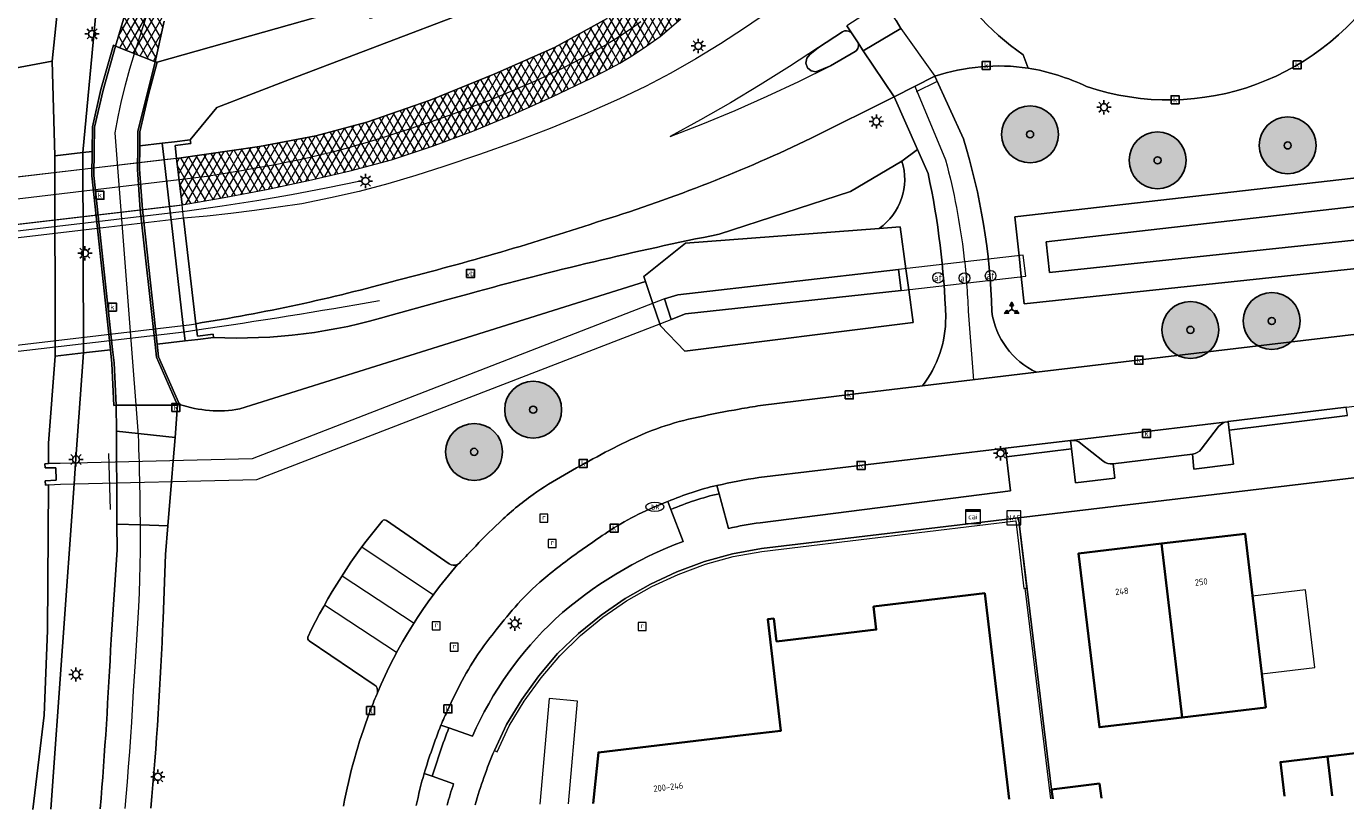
# Model space of a CAD drawing. Header units: metres. Extents: x 101608 to 104514, y 400798 to 405846.
# Tile 2 of 112: x 104313 to 104405, y 400798 to 400854. Entities that reach past the tile are written whole.
import ezdxf
from ezdxf.enums import TextEntityAlignment as Align

# ---------------------------------------------------------------- set-up
doc = ezdxf.new("R2010")
doc.units = ezdxf.units.M
for name, color, linetype, lineweight in [('B-WE-GR-BEPLANTING_CULTUUR_HEESTERS-GV', 90, 'Continuous', 18), ('B-WE-GR-BOOM-A', 63, 'Continuous', 25), ('B-WE-GR-BOOM-S', 90, 'Continuous', 25), ('B-WE-IE-HOOGTEMERK-S', 7, 'Continuous', 25), ('B-WE-IE-MEUBILAIR_WEGMEUBILAIR-G', 7, 'Continuous', 18), ('B-WE-IE-MEUBILAIR_WEGMEUBILAIR-S', 7, 'Continuous', 25), ('B-WE-IE-MEUBILAIR_WEGMEUBILAIR_VERKEERSBORD-S', 7, 'Continuous', 25), ('B-WE-IE-TERREINAFSCHEIDING_KUNSTMATIG_HEKWERK-G', 20, 'IE-TERREINAFSCHEIDING-KUNSTMATIG', 18), ('B-WE-IE-TERREINAFSCHEIDING_KUNSTMATIG_MUUR-G', 90, 'IE-TERREINAFSCHEIDING-KUNSTMATIG-DICHT', 18), ('B-WE-IE-TERREINAFSCHEIDING_KUNSTMATIG_MUUR-GV', 90, 'Continuous', 18), ('B-WE-KL-DATA-S', 90, 'Continuous', 25), ('B-WE-KL-ET_LS_OV_LICHTMAST-S', 190, 'Continuous', 25), ('B-WE-KL-WATER-S', 170, 'Continuous', 25), ('B-WE-KW-KUNSTWERK_DEK-GV', 170, 'Continuous', 18), ('B-WE-KW-KUNSTWERK_DUIKER-GV', 170, 'Continuous', 18), ('B-WE-KW-KUNSTWERK_LANDHOOFD-GV', 170, 'Continuous', 18), ('B-WE-OG-BEBOUWING-GV', 7, 'Continuous', 35), ('B-WE-OG-BEBOUWING-T18', 7, 'Continuous', 18), ('B-WE-OG-BEBOUWING_LUIFEL-GV', 7, 'Continuous', 18), ('B-WE-OG-TERREIN_CULTUURSCHEIDING-GV', 7, 'Continuous', 18), ('B-WE-OG-TERREIN_ERF-GV', 7, 'Continuous', 18), ('B-WE-OG-WATER-GV', 130, 'Continuous', 18), ('B-WE-OG-WATER_MEER-GV', 140, 'Continuous', 18), ('B-WE-OG-WATER_SLOOT-GV', 120, 'Continuous', 18), ('B-WE-RI-GWA_KOLK-S', 30, 'Continuous', 25), ('B-WE-RI-GWA_RIOOLPUT-S', 30, 'Continuous', 25), ('B-WE-VH-GESLOTENVERHARDING_ASFALT-A-500', 12, 'Continuous', 18), ('B-WE-VH-KANTVERHARDING-G', 60, 'Continuous', 18), ('B-WE-VH-VERHARDING_GESLOTEN-GV', 252, 'Continuous', 18), ('B-WE-VH-VERHARDING_OPEN-GV', 252, 'Continuous', 18), ('B-WE-VW-AFSLUITPAAL-S', 7, 'Continuous', 25), ('B-WE-VW-MARKERING_PICTOGRAM-G', 7, 'Continuous', 18)]:
    doc.layers.add(name, color=color, linetype=linetype, lineweight=lineweight)
doc.styles.add('NLCS-ISO', font='NLCS-ISO.ttf')
doc.styles.add('NLCS-ISO-M250-T18', font='NLCS-ISO.ttf', dxfattribs={"height": 0.45})
doc.linetypes.add('IE-TERREINAFSCHEIDING-KUNSTMATIG', pattern='A,4,[82,NLCS.SHX,S=0.75,R=90,X=0,Y=0],4,-2', length=10)
doc.linetypes.add('IE-TERREINAFSCHEIDING-KUNSTMATIG-DICHT', pattern='A,8,-1,[82,NLCS.SHX,S=0.75,R=90,X=0,Y=0],-1', length=10)

# ---------------------------------------------------------------- blocks, each defined once
blk = doc.blocks.new('SIE-WEG_VERKEERSBORD_WEGWIJZER-SO')
at = {"linetype": 'ByBlock', "lineweight": -2}
h = blk.add_hatch(color=0, dxfattribs=at)
h.dxf.hatch_style = 1
h.paths.add_polyline_path([(0.5, 1), (0, 2), (-0.5, 1)])
h = blk.add_hatch(color=0, dxfattribs=at)
h.dxf.hatch_style = 1
h.paths.add_polyline_path([(-1.38, -0.22), (-2, -1.15), (-0.88, -1.09)])
h = blk.add_hatch(color=0, dxfattribs=at)
h.dxf.hatch_style = 1
h.paths.add_polyline_path([(1.38, -0.22), (2, -1.15), (0.88, -1.09)])
at = {"color": 0, "linetype": 'ByBlock', "lineweight": -2}
for points in [[(-1.13, -0.65), (0, 0)], [(0, 1), (0, 0)], [(1.13, -0.65), (0, 0)]]:
    blk.add_lwpolyline(points, dxfattribs=at)
for points in [[(0.5, 1), (0, 2), (-0.5, 1)], [(-1.38, -0.22), (-2, -1.15), (-0.88, -1.09)], [(1.38, -0.22), (2, -1.15), (0.88, -1.09)]]:
    blk.add_lwpolyline(points, close=True, dxfattribs=at)
blk = doc.blocks.new('SIE-WEG_VERKEERSBORD-SO')
at = {"color": 0, "linetype": 'ByBlock', "lineweight": -2}
blk.add_lwpolyline([(-1.125, -1.125), (1.125, -1.125), (1.125, 1.125), (-1.125, 1.125)], close=True, dxfattribs=at)
at = {"color": 0, "linetype": 'ByBlock', "lineweight": -2, "style": 'NLCS-ISO'}
blk.add_text('vb', height=1.5, dxfattribs=at).set_placement((0, 0), align=Align.MIDDLE_CENTER)
blk = doc.blocks.new('SKL-DATA_SIGNAAL_CAIKAST-SO')
at = {"color": 0, "linetype": 'ByBlock', "lineweight": 18}
for points in [[(-2, 2), (2, 2), (2, 1.68), (-2, 1.68)], [(-2, 1.52), (2, 1.52), (2, -2), (-2, -2)]]:
    blk.add_lwpolyline(points, close=True, dxfattribs=at)
at = {"color": 0, "linetype": 'ByBlock', "lineweight": 18, "style": 'NLCS-ISO'}
blk.add_text('cai', height=1.5, dxfattribs=at).set_placement((0, 0), align=Align.MIDDLE_CENTER)
blk = doc.blocks.new('SKL-ET_OV_LICHTMAST-SO')
at = {"color": 0, "linetype": 'ByBlock', "lineweight": -2}
for points in [[(-1.25, 0), (-2, 0)], [(-1.41, 1.41), (-0.88, 0.88)], [(0, 2), (0, 1.25)], [(0.88, 0.88), (1.41, 1.41)], [(2, 0), (1.25, 0)], [(-1.41, -1.41), (-0.88, -0.88)], [(0, -1.25), (0, -2)], [(0.88, -0.88), (1.41, -1.41)]]:
    blk.add_lwpolyline(points, dxfattribs=at)
blk.add_circle((0, 0), 1, dxfattribs=at)
blk = doc.blocks.new('SVW-AFSLUITPAAL-SO')
at = {"lineweight": 18}
blk.add_circle((0, 0), 1.5, dxfattribs=at)
at = {"lineweight": 18, "style": 'NLCS-ISO'}
blk.add_text('af', height=1.8, dxfattribs=at).set_placement((0, 0), align=Align.MIDDLE_CENTER)
blk = doc.blocks.new('SKL-WATER_BRANDKRAAN_BRANDPUT-SO')
at = {"color": 0, "linetype": 'ByBlock', "lineweight": 18}
blk.add_ellipse((0, 0), major_axis=(2.5, 0), ratio=0.54, dxfattribs=at)
at = {"color": 0, "linetype": 'ByBlock', "lineweight": 18, "style": 'NLCS-ISO'}
blk.add_text('bk', height=1.5, dxfattribs=at).set_placement((0.16, 0), align=Align.MIDDLE_CENTER)
blk = doc.blocks.new('SRI-KOLK-SO')
at = {"color": 0, "linetype": 'ByBlock', "lineweight": -2}
blk.add_lwpolyline([(-1.125, -1.125), (1.125, -1.125), (1.125, 1.125), (-1.125, 1.125)], close=True, dxfattribs=at)
at = {"color": 0, "linetype": 'ByBlock', "lineweight": -2, "style": 'NLCS-ISO'}
blk.add_text('k', height=1.5, dxfattribs=at).set_placement((0, 0), align=Align.MIDDLE_CENTER)
blk = doc.blocks.new('SRI-PUT_INSPECTIEPUT_RIOOLPUT-SO')
at = {"color": 0, "linetype": 'ByBlock', "lineweight": 18}
blk.add_lwpolyline([(-1.12, -1.12), (1.12, -1.12), (1.12, 1.12), (-1.12, 1.12)], close=True, dxfattribs=at)
at = {"color": 0, "linetype": 'ByBlock', "lineweight": 18, "style": 'NLCS-ISO'}
blk.add_text('r', height=1.5, dxfattribs=at).set_placement((0, 0.28), align=Align.MIDDLE_CENTER)
blk = doc.blocks.new('SGR-BOOM_01-SO')
at = {"layer": 'B-WE-GR-BOOM-A'}
h = blk.add_hatch(color=256, dxfattribs=at)
h.dxf.hatch_style = 1
edge = h.paths.add_edge_path()
edge.add_arc((0, 0), 2, 0, 360)
at = {"color": 0, "linetype": 'ByBlock', "lineweight": -2}
for radius in [2, 0.25]:
    blk.add_circle((0, 0), radius, dxfattribs=at)
blk = doc.blocks.new('SIE-HOOGTEMERK-SO')
at = {"color": 0, "linetype": 'ByBlock', "lineweight": 18}
blk.add_lwpolyline([(-2, -2), (2, -2), (2, 2), (-2, 2)], close=True, dxfattribs=at)
at = {"color": 0, "linetype": 'ByBlock', "lineweight": 18, "style": 'NLCS-ISO'}
blk.add_text('NAP', height=1.5, dxfattribs=at).set_placement((0.07, 0), align=Align.MIDDLE_CENTER)

msp = doc.modelspace()

# ---------------------------------------------------------------- hatches: boundary and pattern name
at = {"layer": 'B-WE-VH-GESLOTENVERHARDING_ASFALT-A-500'}
h = msp.add_hatch(dxfattribs=at)
h.set_pattern_fill('AVH-ASFALT-SOD', color=256, scale=0.5, pattern_type=2)
h.set_pattern_definition([(60, (0, 0), (-0.4330127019, 0.25), []), (120, (0, 0), (-0.4330127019, -0.25), [])])
h.paths.add_polyline_path([(104332.446, 400972.314), (104332.7, 400978.804), (104329.346, 400979.141), (104329.233, 400976.799), (104329.094, 400971.835), (104328.919, 400966.967), (104329.048, 400956.721), (104329.297, 400946.013), (104329.41, 400938.692), (104329.297, 400932.958), (104328.176, 400918.776), (104327.168, 400908.029), (104325.844, 400893.113), (104325.155, 400885.385), (104324.401, 400875.644), (104323.842, 400870.201), (104323.284, 400866.905), (104321.727, 400861.338), (104319.886, 400855.699), (104318.893, 400852.279), (104321.673, 400851.173), (104322.313, 400854.029), (104323.946, 400858.29), (104325.59, 400863.438), (104326.662, 400867.957), (104327.199, 400872.691), (104327.638, 400878.955), (104328.907, 400893.354), (104330.512, 400910.785), (104331.51, 400923.605), (104332.733, 400937.593), (104332.951, 400938.915), (104333.229, 400939.605), (104333.66, 400939.904), (104333.93, 400939.938), (104335.98, 400939.854), (104346.218, 400923.085), (104358.78, 400902.278), (104366.441, 400888.563), (104367.646, 400886.016), (104368.476, 400883.899), (104368.99, 400881.761), (104369.276, 400879.034), (104369.231, 400877.207), (104368.894, 400874.604), (104368.307, 400872.335), (104367.236, 400869.36), (104365.683, 400866.291), (104364.21, 400864.2), (104361.435, 400861.188), (104357.544, 400857.389), (104356.068, 400856.066), (104353.434, 400854.207), (104349.727, 400852.163), (104345.553, 400850.316), (104341.012, 400848.48), (104336.549, 400846.938), (104332.971, 400845.972), (104329.005, 400845.208), (104323.178, 400844.383), (104323.561, 400841.123), (104326.533, 400841.628), (104329.494, 400842.195), (104332.442, 400842.825), (104335.376, 400843.517), (104338.295, 400844.27), (104341.169, 400845.239), (104344.01, 400846.301), (104346.815, 400847.454), (104349.582, 400848.697), (104352.307, 400850.029), (104353.323, 400850.533), (104354.318, 400851.078), (104355.29, 400851.662), (104356.238, 400852.286), (104357.16, 400852.947), (104358.607, 400854.179), (104360.04, 400855.429), (104361.457, 400856.696), (104362.86, 400857.98), (104364.246, 400859.281), (104364.538, 400859.438), (104364.853, 400859.54), (104365.181, 400859.585), (104365.512, 400859.571), (104365.835, 400859.498), (104367.93, 400856.861), (104368.093, 400856.983), (104370.491, 400858.784), (104369.35, 400860.44), (104368.875, 400861.298), (104368.48, 400862.246), (104368.317, 400862.868), (104368.291, 400863.431), (104368.392, 400864.14), (104368.615, 400864.859), (104369.503, 400866.686), (104370.332, 400868.592), (104371.004, 400870.272), (104371.598, 400872.421), (104372.124, 400874.577), (104372.29, 400876.164), (104372.37, 400878.166), (104372.371, 400880.069), (104372.087, 400882.526), (104371.754, 400884.218), (104371.208, 400885.802), (104370.083, 400888.424), (104368.243, 400891.692), (104365.874, 400896.251), (104362.801, 400901.521), (104359.681, 400906.865), (104356.452, 400912.352), (104351.945, 400919.576), (104347.225, 400927.269), (104344.338, 400931.959), (104341.3, 400936.878), (104338.655, 400941.067), (104336.793, 400944.13), (104335.322, 400946.946), (104334.097, 400949.722), (104333.214, 400952.127), (104332.757, 400953.438), (104332.592, 400954.427), (104332.407, 400955.378), (104332.295, 400956.872), (104332.217, 400962.007), (104332.31, 400967.199)])

# ---------------------------------------------------------------- linework, layer by layer
at = {"layer": 'B-WE-GR-BEPLANTING_CULTUUR_HEESTERS-GV'}
for points in [[(104397.024, 400825.874, 0.185261), (104396.402, 400825.525)], [(104386.726, 400824.348, 0.195789), (104386.046, 400824.557)], [(104395.185, 400823.931, -0.183048), (104394.576, 400823.583)], [(104388.987, 400822.912, -0.189734), (104388.277, 400823.114)], [(104364.087, 400821.947, 0.014679), (104361.153, 400821.39)], [(104357.708, 400820.261, 0.053122), (104353.677, 400818.255)], [(104353.677, 400818.255, 0.006321), (104352.144, 400817.214)], [(104361.967, 400818.377, -0.021158), (104364.185, 400818.774)], [(104352.144, 400817.214, 0.018821), (104349.269, 400815.066)], [(104349.81, 400812.023, -0.092625), (104358.771, 400817.455)], [(104349.269, 400815.066, 0.036276), (104347.159, 400813.064)], [(104347.159, 400813.064, 0.017705), (104345.644, 400811.247)], [(104343.966, 400803.775, -0.099354), (104349.81, 400812.023)], [(104345.644, 400811.247, 0.015937), (104344.488, 400809.722)], [(104344.488, 400809.722, 0.031527), (104343.25, 400807.681)], [(104343.25, 400807.681, 0.012849), (104342.238, 400805.612)], [(104342.238, 400805.612, 0.004657), (104341.756, 400804.545)], [(104340.58, 400801.155, 0.016179), (104340.021, 400798.902)], [(104342.191, 400798.925, -0.014938), (104342.645, 400800.409)]]:
    msp.add_lwpolyline(points, format="xyb", dxfattribs=at)
at = {"layer": 'B-WE-GR-BEPLANTING_CULTUUR_HEESTERS-GV', "flags": 128}
for points in [[(104397.15, 400825.285), (104397.074, 400825.88), (104397.049, 400825.877), (104397.024, 400825.874)], [(104394.576, 400823.583), (104394.663, 400822.548), (104397.456, 400822.882), (104397.15, 400825.285)], [(104396.402, 400825.525), (104395.185, 400823.931)], [(104381.496, 400823.413), (104381.427, 400824.009), (104364.087, 400821.947)], [(104386.046, 400824.557), (104385.989, 400824.55), (104386.064, 400823.955), (104386.362, 400821.572), (104389.104, 400821.906), (104388.987, 400822.912)], [(104388.277, 400823.114), (104386.726, 400824.348)], [(104364.185, 400818.774), (104381.776, 400821.006), (104381.496, 400823.413)], [(104361.153, 400821.39), (104361.31, 400820.81), (104361.967, 400818.377)], [(104358.771, 400817.455), (104357.921, 400819.699), (104357.708, 400820.261)], [(104341.756, 400804.545), (104342.323, 400804.347), (104343.966, 400803.775)], [(104342.645, 400800.409), (104341.145, 400800.951), (104340.58, 400801.155)]]:
    msp.add_lwpolyline(points, dxfattribs=at)
at = {"layer": 'B-WE-IE-MEUBILAIR_WEGMEUBILAIR-G', "flags": 128}
for points in [[(104275.955, 400835.361), (104284.178, 400836.02), (104323.923, 400840.69), (104326.372, 400841.041), (104328.815, 400841.428), (104331.253, 400841.851), (104333.684, 400842.31), (104336.108, 400842.804)], [(104324.595, 400832.303), (104323.704, 400832.174), (104289.123, 400828.128)]]:
    msp.add_lwpolyline(points, dxfattribs=at)
at = {"layer": 'B-WE-IE-MEUBILAIR_WEGMEUBILAIR-G'}
msp.add_lwpolyline([(104337.438, 400834.368, -0.007157), (104324.595, 400832.303)], format="xyb", dxfattribs=at)
at = {"layer": 'B-WE-IE-TERREINAFSCHEIDING_KUNSTMATIG_HEKWERK-G', "flags": 128}
for points in [[(104318.533, 400819.706), (104318.427, 400823.648)], [(104384.617, 400799.375), (104382.809, 400814.161)]]:
    msp.add_lwpolyline(points, dxfattribs=at)
at = {"layer": 'B-WE-IE-TERREINAFSCHEIDING_KUNSTMATIG_MUUR-G', "flags": 128}
for points in [[(104345.515, 400802.753), (104345.703, 400802.664), (104346.545, 400804.488), (104347.609, 400806.241), (104348.793, 400807.878), (104350.112, 400809.425), (104351.571, 400810.842), (104353.139, 400812.124), (104354.806, 400813.275), (104356.575, 400814.289), (104358.424, 400815.134), (104360.345, 400815.854), (104362.305, 400816.393), (104364.313, 400816.752), (104382.169, 400818.898), (104382.732, 400814.155), (104382.809, 400814.161), (104382.941, 400814.172), (104382.35, 400819.122)], [(104364.284, 400816.965), (104382.35, 400819.122)], [(104360.279, 400816.051), (104362.252, 400816.589)], [(104362.252, 400816.589), (104364.284, 400816.965)], [(104358.343, 400815.331), (104360.279, 400816.051)], [(104354.697, 400813.456), (104356.474, 400814.463)], [(104356.474, 400814.463), (104358.343, 400815.331)], [(104353.008, 400812.284), (104354.697, 400813.456)], [(104351.432, 400810.994), (104353.008, 400812.284)], [(104349.958, 400809.571), (104351.432, 400810.994)], [(104348.631, 400808.003), (104349.958, 400809.571)], [(104347.433, 400806.351), (104348.631, 400808.003)], [(104346.375, 400804.597), (104347.433, 400806.351)], [(104345.515, 400802.753), (104346.375, 400804.597)]]:
    msp.add_lwpolyline(points, dxfattribs=at)
at = {"layer": 'B-WE-IE-TERREINAFSCHEIDING_KUNSTMATIG_MUUR-GV', "flags": 128}
for points in [[(104318.528, 400830.928), (104318.633, 400829.954), (104318.778, 400827.015), (104318.946, 400827.034), (104318.787, 400830.004), (104318.686, 400830.946), (104317.375, 400843.169), (104317.394, 400844.881), (104317.414, 400846.586), (104318.012, 400849.185), (104318.893, 400852.279), (104318.749, 400852.332), (104317.857, 400849.222), (104317.272, 400846.592), (104317.246, 400844.863), (104317.221, 400843.146)], [(104320.588, 400845.257), (104320.603, 400846.239), (104321.211, 400848.88), (104321.826, 400851.143), (104321.673, 400851.173), (104320.466, 400846.259), (104320.456, 400845.242), (104320.438, 400843.599), (104320.626, 400840.759), (104321.676, 400831.299), (104321.776, 400830.398), (104323.255, 400827.032), (104323.395, 400827.093), (104321.907, 400830.434), (104321.811, 400831.315), (104320.987, 400838.871), (104320.779, 400840.777), (104320.563, 400843.613)]]:
    msp.add_lwpolyline(points, close=True, dxfattribs=at)
at = {"layer": 'B-WE-KW-KUNSTWERK_DEK-GV', "flags": 128}
for points in [[(104322.68, 400841), (104323.063, 400841.045), (104323.561, 400841.123), (104323.178, 400844.383), (104322.299, 400844.279), (104292.921, 400840.82), (104290.339, 400840.516), (104289.434, 400840.426), (104289.814, 400837.161), (104290.295, 400837.201), (104290.719, 400837.251), (104293.301, 400837.554)], [(104323.673, 400840.168), (104322.788, 400840.065), (104317.615, 400839.464), (104293.412, 400836.595), (104290.831, 400836.289), (104290.404, 400836.238), (104289.93, 400836.167), (104290.787, 400828.802), (104291.694, 400828.873), (104294.276, 400829.177), (104323.65, 400832.641), (104324.076, 400832.691), (104324.541, 400832.763)]]:
    msp.add_lwpolyline(points, close=True, dxfattribs=at)
at = {"layer": 'B-WE-KW-KUNSTWERK_DUIKER-GV', "flags": 128}
for points in [[(104373.911, 400836.563), (104374.091, 400835.083), (104382.867, 400836.108), (104382.68, 400837.576)], [(104357.932, 400833.056), (104357.478, 400834.508), (104328.5, 400823.268), (104314.993, 400822.934), (104314.18, 400822.924), (104313.93, 400822.921), (104313.934, 400822.621), (104314.7, 400822.63), (104314.721, 400821.767), (104313.942, 400821.722), (104313.959, 400821.422), (104314.17, 400821.435), (104315.028, 400821.485), (104328.808, 400821.82)]]:
    msp.add_lwpolyline(points, close=True, dxfattribs=at)
at = {"layer": 'B-WE-KW-KUNSTWERK_LANDHOOFD-GV', "flags": 128}
msp.add_lwpolyline([(104323.178, 400844.383), (104323.073, 400845.282), (104324.178, 400845.434), (104324.144, 400845.677), (104323.041, 400845.547), (104322.164, 400845.443), (104322.299, 400844.279), (104322.68, 400841), (104322.788, 400840.065), (104323.65, 400832.641), (104323.777, 400831.547), (104324.671, 400831.652), (104325.782, 400831.783), (104325.746, 400832.031), (104324.644, 400831.882), (104324.541, 400832.763), (104323.673, 400840.168), (104323.561, 400841.123)], close=True, dxfattribs=at)
at = {"layer": 'B-WE-OG-BEBOUWING-GV', "flags": 128}
for points in [[(104392.395, 400817.303), (104386.564, 400816.613), (104388.031, 400804.397), (104393.846, 400805.093)], [(104392.395, 400817.303), (104393.846, 400805.093), (104399.724, 400805.796), (104398.263, 400817.997)]]:
    msp.add_lwpolyline(points, close=True, dxfattribs=at)
for points in [[(104381.687, 400799.343), (104379.97, 400813.816), (104372.161, 400812.88), (104372.347, 400811.261), (104365.345, 400810.432), (104365.151, 400812.035), (104364.728, 400811.986), (104365.652, 400804.153), (104363.174, 400803.858), (104352.82, 400802.625), (104352.458, 400799.034)], [(104407.745, 400799.619), (104407.375, 400802.736), (104404.061, 400802.342)], [(104404.388, 400799.584), (104404.061, 400802.342)], [(104388.176, 400799.412), (104388.043, 400800.446)]]:
    msp.add_lwpolyline(points, dxfattribs=at)
at = {"layer": 'B-WE-OG-BEBOUWING-GV'}
for points in [[(104404.061, 400802.342), (104400.747, 400801.949), (104401.032, 400799.548)], [(104404.061, 400802.342), (104404.388, 400799.584)], [(104388.043, 400800.446), (104384.668, 400800.011), (104384.75, 400799.376)]]:
    msp.add_lwpolyline(points, dxfattribs=at)
at = {"layer": 'B-WE-OG-BEBOUWING_LUIFEL-GV', "flags": 128}
msp.add_lwpolyline([(104398.788, 400813.614), (104399.442, 400808.153), (104403.165, 400808.599), (104402.511, 400814.06)], close=True, dxfattribs=at)
msp.add_lwpolyline([(104350.719, 400799.016), (104351.35, 400806.238), (104349.365, 400806.419), (104348.709, 400798.994)], dxfattribs=at)
at = {"layer": 'B-WE-OG-TERREIN_CULTUURSCHEIDING-GV', "flags": 128}
for points in [[(104320.39, 400885.34), (104316.591, 400844.785), (104317.246, 400844.863), (104317.272, 400846.592), (104317.857, 400849.222), (104318.749, 400852.332), (104318.893, 400852.279), (104319.886, 400855.699)], [(104349.972, 400857.123), (104331.112, 400849.917), (104326.01, 400847.967), (104324.144, 400845.677), (104324.178, 400845.434), (104323.073, 400845.282), (104323.178, 400844.383), (104329.005, 400845.208), (104332.971, 400845.972), (104336.549, 400846.938), (104341.012, 400848.48), (104345.553, 400850.316), (104349.727, 400852.163), (104353.434, 400854.207)], [(104322.313, 400854.029), (104321.673, 400851.173), (104321.826, 400851.143), (104335.843, 400855.102)], [(104465.846, 400845.02), (104465.184, 400844.759), (104463.622, 400844.223), (104462.035, 400843.766), (104460.145, 400843.3), (104451.732, 400841.481), (104382.745, 400834.151), (104382.541, 400836.07), (104382.384, 400837.542), (104382.093, 400840.282), (104450.607, 400848.103), (104456.406, 400848.765), (104456.699, 400848.737), (104464.015, 400850.516), (104465.655, 400850.98)], [(104376.459, 400850.156), (104378.469, 400845.763)], [(104361.313, 400839.056), (104370.528, 400842.061), (104374.142, 400844.191), (104375.241, 400845.008), (104373.609, 400848.704), (104367.77, 400845.803)], [(104374.142, 400844.191), (104370.528, 400842.061), (104361.313, 400839.056)], [(104375.99, 400843.311), (104375.241, 400845.008), (104374.142, 400844.191)], [(104372.55, 400839.462), (104374.033, 400839.576), (104374.437, 400836.623), (104374.638, 400835.147), (104374.952, 400832.854), (104358.898, 400830.831), (104357.176, 400832.61), (104357.13, 400832.747), (104356.649, 400834.187), (104356.139, 400835.716), (104343.164, 400831.645), (104327.621, 400826.768)], [(104356.139, 400835.716), (104356.016, 400836.083), (104358.936, 400838.413), (104372.55, 400839.462)], [(104383.622, 400829.345), (104412.602, 400832.807), (104412.296, 400835.174), (104417.592, 400835.806), (104417.901, 400833.443), (104457.77, 400838.184)], [(104327.621, 400826.768), (104343.164, 400831.645), (104356.139, 400835.716)], [(104338.271, 400833.364), (104342.25, 400834.458), (104343.748, 400834.87)], [(104343.748, 400834.87), (104342.25, 400834.458), (104338.271, 400833.364)], [(104324.541, 400832.763), (104324.644, 400831.882), (104325.746, 400832.031), (104325.782, 400831.783)], [(104325.782, 400831.783), (104324.671, 400831.652), (104323.777, 400831.547), (104321.811, 400831.315), (104321.907, 400830.434), (104323.395, 400827.093)], [(104318.574, 400810.559), (104318.996, 400816.863), (104318.987, 400818.673), (104318.973, 400821.581), (104318.966, 400823.032), (104318.955, 400825.211), (104318.946, 400827.034), (104318.778, 400827.015), (104318.633, 400829.954), (104318.528, 400830.928), (104316.645, 400830.706), (104316.087, 400822.961), (104315.982, 400821.508), (104314.334, 400798.63)], [(104364.225, 400827.012), (104370.711, 400827.8), (104375.596, 400828.393)], [(104323.395, 400827.093), (104323.255, 400827.032), (104323.07, 400824.761), (104322.937, 400823.13), (104322.819, 400821.674), (104322.564, 400818.544), (104322.4, 400816.529), (104322.227, 400812.007)], [(104337.928, 400818.925), (104342.336, 400815.892)], [(104337.069, 400807.382), (104332.493, 400810.474)]]:
    msp.add_lwpolyline(points, dxfattribs=at)
for points in [[(104349.972, 400857.123), (104349.505, 400858.186), (104348.774, 400859.086), (104347.83, 400859.761), (104346.74, 400860.162), (104345.584, 400860.26), (104338.172, 400855.714), (104337.725, 400854.468), (104336.775, 400854.212), (104335.843, 400855.102), (104321.826, 400851.143), (104321.211, 400848.88), (104320.603, 400846.239), (104320.588, 400845.257), (104322.164, 400845.443), (104323.041, 400845.547), (104324.144, 400845.677), (104326.01, 400847.967), (104331.112, 400849.917)], [(104317.221, 400843.146), (104317.246, 400844.863), (104316.591, 400844.785), (104316.645, 400830.706), (104318.528, 400830.928)], [(104372.55, 400839.462), (104358.936, 400838.413), (104356.016, 400836.083), (104356.139, 400835.716), (104356.649, 400834.187), (104357.13, 400832.747), (104357.176, 400832.61), (104358.898, 400830.831), (104374.952, 400832.854), (104374.638, 400835.147), (104374.437, 400836.623), (104374.033, 400839.576)], [(104373.911, 400836.563), (104374.091, 400835.083), (104358.952, 400833.445), (104357.932, 400833.056), (104357.478, 400834.508), (104358.41, 400834.801)]]:
    msp.add_lwpolyline(points, close=True, dxfattribs=at)
at = {"layer": 'B-WE-OG-TERREIN_CULTUURSCHEIDING-GV'}
for points in [[(104408.264, 400857.23, -0.353839), (104387.127, 400849.439)], [(104383.025, 400850.725, 0.115831), (104376.459, 400850.156)], [(104387.127, 400849.439, 0.069162), (104383.025, 400850.725)], [(104367.77, 400845.803, -0.037714), (104353.139, 400840.035)], [(104378.469, 400845.763, -0.069366), (104380.465, 400833.619)], [(104374.142, 400844.191, -0.333719), (104372.55, 400839.462)], [(104372.55, 400839.462, 0.333719), (104374.142, 400844.191)], [(104377.229, 400833.209, 0.045388), (104375.99, 400843.311)], [(104353.139, 400840.035, -0.017958), (104338.711, 400835.822)], [(104343.748, 400834.87, -0.017637), (104361.313, 400839.056)], [(104361.313, 400839.056, 0.017637), (104343.748, 400834.87)], [(104338.711, 400835.822, -0.028532), (104324.541, 400832.763)], [(104325.782, 400831.783, 0.084469), (104338.271, 400833.364)], [(104338.271, 400833.364, -0.084469), (104325.782, 400831.783)], [(104375.596, 400828.393, 0.167792), (104377.229, 400833.209)], [(104380.465, 400833.619, 0.253954), (104383.622, 400829.345)], [(104327.621, 400826.768, -0.127083), (104323.395, 400827.093)], [(104323.395, 400827.093, 0.127083), (104327.621, 400826.768)], [(104359.83, 400826.197, -0.009826), (104362.725, 400826.758)], [(104362.725, 400826.758, -0.00314), (104364.225, 400827.012)], [(104357.2, 400825.478, -0.029071), (104359.83, 400826.197)], [(104355.065, 400824.598, -0.028147), (104357.2, 400825.478)], [(104352.728, 400823.414, -0.0127), (104355.065, 400824.598)], [(104350.436, 400822.139, -0.007384), (104352.728, 400823.414)], [(104348.232, 400820.759, -0.024704), (104350.436, 400822.139)], [(104345.847, 400818.773, -0.035963), (104348.232, 400820.759)], [(104332.401, 400810.736, -0.062708), (104337.639, 400818.892)], [(104337.639, 400818.892, -0.405171), (104337.928, 400818.925)], [(104343.97, 400816.894, -0.01067), (104345.847, 400818.773)], [(104343.041, 400815.913, -0.003003), (104343.97, 400816.894)], [(104342.336, 400815.892, 0.29103), (104342.928, 400815.837)], [(104342.928, 400815.837, 0.069237), (104343.041, 400815.913)], [(104322.227, 400812.007, -0.014317), (104321.36, 400798.705)], [(104332.493, 400810.474, -0.287949), (104332.401, 400810.736)], [(104317.819, 400798.667, 0.008246), (104318.574, 400810.559)], [(104337.292, 400806.811, 0.336905), (104337.069, 400807.382)], [(104336.741, 400805.431, -0.008825), (104337.246, 400806.702)], [(104337.246, 400806.702, 0.056584), (104337.292, 400806.811)], [(104334.9, 400798.848, -0.044045), (104336.741, 400805.431)]]:
    msp.add_lwpolyline(points, format="xyb", dxfattribs=at)
at = {"layer": 'B-WE-OG-TERREIN_ERF-GV', "flags": 128}
for points in [[(104466.354, 400829.141), (104458.319, 400828.182), (104458.153, 400826.491), (104462.568, 400826.014), (104462.733, 400827.545), (104465.706, 400827.223), (104465.22, 400822.729), (104457.829, 400823.529), (104457.668, 400821.786), (104457.619, 400821.259), (104459.791, 400821.024), (104459.466, 400818.021), (104459.141, 400815.018), (104456.951, 400815.255), (104456.703, 400813.093), (104455.164, 400813.227), (104456.745, 400827.994), (104431.266, 400824.954), (104382.35, 400819.122), (104384.668, 400800.011), (104388.043, 400800.446), (104388.176, 400799.412)], [(104384.75, 400799.376), (104384.668, 400800.011), (104382.35, 400819.122), (104364.284, 400816.965), (104362.252, 400816.589), (104360.279, 400816.051), (104358.343, 400815.331), (104356.474, 400814.463), (104354.697, 400813.456), (104353.008, 400812.284), (104351.432, 400810.994), (104349.958, 400809.571), (104348.631, 400808.003), (104347.433, 400806.351), (104346.375, 400804.597), (104345.515, 400802.753)], [(104352.458, 400799.034), (104352.82, 400802.625), (104363.174, 400803.858), (104365.652, 400804.153), (104364.728, 400811.986)], [(104401.032, 400799.548), (104400.747, 400801.949), (104404.061, 400802.342), (104407.375, 400802.736), (104407.745, 400799.619)]]:
    msp.add_lwpolyline(points, dxfattribs=at)
msp.add_lwpolyline([(104399.724, 400805.796), (104393.846, 400805.093), (104388.031, 400804.397), (104386.564, 400816.613), (104392.395, 400817.303), (104398.263, 400817.997)], close=True, dxfattribs=at)
at = {"layer": 'B-WE-OG-TERREIN_ERF-GV'}
msp.add_lwpolyline([(104364.728, 400811.986), (104365.151, 400812.035), (104365.345, 400810.432), (104372.347, 400811.261), (104372.161, 400812.88), (104379.97, 400813.816), (104381.687, 400799.343)], dxfattribs=at)
msp.add_lwpolyline([(104345.515, 400802.753, 0.033515), (104344.162, 400798.946)], format="xyb", dxfattribs=at)
at = {"layer": 'B-WE-OG-WATER-GV', "flags": 128}
msp.add_lwpolyline([(104313.084, 400798.617), (104313.88, 400805.25), (104314.1, 400811.19), (104314.17, 400821.435), (104313.959, 400821.422), (104313.942, 400821.722), (104314.721, 400821.767), (104314.7, 400822.63), (104313.934, 400822.621), (104313.93, 400822.921), (104314.18, 400822.924), (104314.19, 400824.36), (104314.658, 400830.472), (104314.613, 400844.552), (104314.44, 400851.21), (104300.062, 400848.523), (104300.059, 400846.494), (104300.11, 400842.841), (104300.23, 400834.38), (104300.163, 400828.762), (104300.04, 400825.58), (104299.57, 400818.49), (104299.592, 400812.009), (104298.844, 400798.466)], dxfattribs=at)
at = {"layer": 'B-WE-OG-WATER_MEER-GV', "flags": 128}
msp.add_lwpolyline([(104300.062, 400848.523), (104314.44, 400851.21), (104315.08, 400857.32), (104315.69, 400862.28), (104316.308, 400869.53), (104321.66, 400901.71), (104322.42, 400910.43), (104323.42, 400918.88), (104323.76, 400924.45), (104324.07, 400930.6)], dxfattribs=at)
msp.add_lwpolyline([(104374.091, 400835.083), (104373.911, 400836.563), (104358.41, 400834.801), (104357.478, 400834.508), (104357.932, 400833.056), (104358.952, 400833.445)], close=True, dxfattribs=at)
at = {"layer": 'B-WE-OG-WATER_SLOOT-GV', "flags": 128}
for points in [[(104324.24, 400947.31), (104324.189, 400939.52), (104324.18, 400938.2), (104324.07, 400930.6), (104323.76, 400924.45), (104323.42, 400918.88), (104322.42, 400910.43), (104321.66, 400901.71), (104316.308, 400869.53), (104315.69, 400862.28), (104315.08, 400857.32), (104314.44, 400851.21), (104314.613, 400844.552), (104316.591, 400844.785), (104320.39, 400885.34), (104320.713, 400887.315), (104321.576, 400892.933), (104322.355, 400898.563), (104323.05, 400904.203), (104323.661, 400909.854), (104324.189, 400915.513), (104325.25, 400932.38), (104325.57, 400939.587), (104325.999, 400949.263)], [(104465.655, 400850.98), (104464.015, 400850.516), (104456.699, 400848.737), (104456.406, 400848.765), (104450.607, 400848.103), (104382.093, 400840.282), (104382.384, 400837.542), (104382.541, 400836.07), (104382.745, 400834.151), (104451.732, 400841.481), (104460.145, 400843.3), (104462.035, 400843.766), (104463.622, 400844.223), (104465.184, 400844.759), (104465.846, 400845.02)], [(104465.778, 400847.143), (104464.493, 400846.636), (104463.021, 400846.131), (104461.518, 400845.698), (104459.694, 400845.249), (104451.414, 400843.459), (104384.522, 400836.351), (104384.291, 400838.52), (104456.423, 400846.754), (104456.842, 400846.713), (104464.524, 400848.582), (104465.721, 400848.921)], [(104465.721, 400848.921), (104464.524, 400848.582), (104456.842, 400846.713), (104456.423, 400846.754), (104384.291, 400838.52), (104384.522, 400836.351), (104451.414, 400843.459), (104459.694, 400845.249), (104461.518, 400845.698), (104463.021, 400846.131), (104464.493, 400846.636), (104465.778, 400847.143)], [(104315.982, 400821.508), (104316.087, 400822.961), (104316.645, 400830.706), (104314.658, 400830.472), (104314.19, 400824.36), (104314.18, 400822.924), (104313.93, 400822.921), (104313.934, 400822.621), (104314.7, 400822.63), (104314.721, 400821.767), (104313.942, 400821.722), (104313.959, 400821.422), (104314.17, 400821.435), (104314.1, 400811.19), (104313.88, 400805.25), (104313.084, 400798.617)], [(104314.334, 400798.63), (104315.982, 400821.508)]]:
    msp.add_lwpolyline(points, dxfattribs=at)
msp.add_lwpolyline([(104316.591, 400844.785), (104314.613, 400844.552), (104314.658, 400830.472), (104316.645, 400830.706)], close=True, dxfattribs=at)
at = {"layer": 'B-WE-VH-KANTVERHARDING-G', "flags": 128}
for points in [[(104319.886, 400855.699), (104318.893, 400852.279), (104321.673, 400851.173), (104322.313, 400854.029)], [(104353.434, 400854.207), (104349.727, 400852.163), (104345.553, 400850.316), (104341.012, 400848.48), (104336.549, 400846.938), (104332.971, 400845.972), (104329.005, 400845.208), (104323.178, 400844.383), (104323.561, 400841.123), (104326.533, 400841.628), (104329.494, 400842.195), (104332.442, 400842.825), (104335.376, 400843.517), (104338.295, 400844.27), (104341.169, 400845.239), (104344.01, 400846.301), (104346.815, 400847.454), (104349.582, 400848.697), (104352.307, 400850.029), (104353.323, 400850.533), (104354.318, 400851.078), (104355.29, 400851.662), (104356.238, 400852.286), (104357.16, 400852.947), (104358.607, 400854.179)]]:
    msp.add_lwpolyline(points, dxfattribs=at)
at = {"layer": 'B-WE-VH-VERHARDING_GESLOTEN-GV'}
for points in [[(104374.916, 400866.44, 0.247285), (104382.673, 400851.668)], [(104382.673, 400851.668, -0.247285), (104374.916, 400866.44)], [(104387.127, 400849.439, 0.353839), (104408.264, 400857.23)], [(104371.022, 400852.577, -0.409701), (104370.876, 400851.894)], [(104376.459, 400850.156, -0.115831), (104383.025, 400850.725)], [(104383.025, 400850.725, -0.069162), (104387.127, 400849.439)], [(104353.139, 400840.035, 0.037714), (104367.77, 400845.803)], [(104380.465, 400833.619, 0.069366), (104378.469, 400845.763)], [(104375.99, 400843.311, -0.045388), (104377.229, 400833.209)], [(104338.711, 400835.822, 0.017958), (104353.139, 400840.035)], [(104324.541, 400832.763, 0.028532), (104338.711, 400835.822)], [(104377.229, 400833.209, -0.167792), (104375.596, 400828.393)], [(104383.622, 400829.345, -0.253954), (104380.465, 400833.619)], [(104321.36, 400798.705, 0.014317), (104322.227, 400812.007)], [(104318.574, 400810.559, -0.008246), (104317.819, 400798.667)]]:
    msp.add_lwpolyline(points, format="xyb", dxfattribs=at)
at = {"layer": 'B-WE-VH-VERHARDING_GESLOTEN-GV', "flags": 128}
for points in [[(104367.93, 400856.861), (104363.091, 400853.532), (104361.401, 400852.423), (104359.675, 400851.371), (104357.915, 400850.378), (104356.123, 400849.443), (104354.3, 400848.569), (104351.88, 400847.5), (104349.435, 400846.49), (104346.967, 400845.539), (104344.476, 400844.648), (104341.965, 400843.817), (104340.001, 400843.175), (104338.019, 400842.59), (104336.02, 400842.064), (104334.007, 400841.598), (104331.981, 400841.19), (104330.325, 400840.942), (104328.666, 400840.716), (104327.004, 400840.511), (104325.34, 400840.329), (104323.673, 400840.168), (104324.541, 400832.763)], [(104319.886, 400855.699), (104318.893, 400852.279), (104321.673, 400851.173), (104322.313, 400854.029)], [(104353.434, 400854.207), (104349.727, 400852.163), (104345.553, 400850.316), (104341.012, 400848.48), (104336.549, 400846.938), (104332.971, 400845.972), (104329.005, 400845.208), (104323.178, 400844.383), (104323.561, 400841.123), (104326.533, 400841.628), (104329.494, 400842.195), (104332.442, 400842.825), (104335.376, 400843.517), (104338.295, 400844.27), (104341.169, 400845.239), (104344.01, 400846.301), (104346.815, 400847.454), (104349.582, 400848.697), (104352.307, 400850.029), (104353.323, 400850.533), (104354.318, 400851.078), (104355.29, 400851.662), (104356.238, 400852.286), (104357.16, 400852.947), (104358.607, 400854.179)], [(104370.876, 400851.894), (104369.128, 400850.876), (104368.112, 400850.462), (104367.773, 400850.526), (104367.512, 400850.751), (104367.399, 400851.077), (104367.464, 400851.415), (104367.691, 400851.675), (104368.29, 400852.169), (104369.966, 400853.282), (104370.107, 400853.338), (104370.259, 400853.352), (104370.408, 400853.322), (104370.543, 400853.251), (104370.652, 400853.145), (104370.287, 400853.692)], [(104373.752, 400854.081), (104374.067, 400853.507), (104371.436, 400851.949), (104373.609, 400848.704), (104376.459, 400850.156)], [(104367.77, 400845.803), (104373.609, 400848.704), (104371.436, 400851.949), (104371.022, 400852.577)], [(104382.673, 400851.668), (104383.025, 400850.725)], [(104383.025, 400850.725), (104382.673, 400851.668)], [(104378.469, 400845.763), (104376.459, 400850.156), (104373.609, 400848.704), (104375.241, 400845.008), (104375.99, 400843.311)], [(104375.596, 400828.393), (104383.622, 400829.345)], [(104322.227, 400812.007), (104322.4, 400816.529), (104322.564, 400818.544), (104320.653, 400818.613), (104318.987, 400818.673), (104318.996, 400816.863), (104318.574, 400810.559)]]:
    msp.add_lwpolyline(points, dxfattribs=at)
for points in [[(104374.067, 400853.507), (104373.752, 400854.081), (104373.262, 400854.806), (104372.868, 400855.368), (104370.287, 400853.692), (104370.652, 400853.145), (104371.022, 400852.577), (104371.436, 400851.949)], [(104321.676, 400831.299), (104320.626, 400840.759), (104320.438, 400843.599), (104320.456, 400845.242), (104320.466, 400846.259), (104321.673, 400851.173), (104318.893, 400852.279), (104318.012, 400849.185), (104317.414, 400846.586), (104317.394, 400844.881), (104317.375, 400843.169), (104318.686, 400830.946), (104318.787, 400830.004), (104318.946, 400827.034), (104323.255, 400827.032), (104321.776, 400830.398)], [(104323.561, 400841.123), (104323.178, 400844.383), (104289.434, 400840.426), (104289.814, 400837.161)], [(104324.541, 400832.763), (104323.673, 400840.168), (104322.788, 400840.065), (104317.615, 400839.464), (104293.412, 400836.595), (104290.831, 400836.289), (104290.404, 400836.238), (104289.93, 400836.167), (104290.787, 400828.802), (104291.694, 400828.873), (104294.276, 400829.177), (104323.65, 400832.641), (104324.076, 400832.691)]]:
    msp.add_lwpolyline(points, close=True, dxfattribs=at)
at = {"layer": 'B-WE-VH-VERHARDING_OPEN-GV', "flags": 128}
for points in [[(104371.022, 400852.577), (104370.652, 400853.145), (104370.543, 400853.251), (104370.408, 400853.322), (104370.259, 400853.352), (104370.107, 400853.338), (104369.966, 400853.282), (104368.29, 400852.169), (104367.691, 400851.675), (104367.464, 400851.415), (104367.399, 400851.077), (104367.512, 400850.751), (104367.773, 400850.526), (104368.112, 400850.462), (104369.128, 400850.876), (104370.876, 400851.894)], [(104457.77, 400838.184), (104417.901, 400833.443), (104416.155, 400833.236), (104414.334, 400833.025), (104412.602, 400832.807), (104383.622, 400829.345), (104375.596, 400828.393), (104370.711, 400827.8), (104364.225, 400827.012)], [(104364.087, 400821.947), (104381.427, 400824.009), (104385.989, 400824.55), (104386.046, 400824.557), (104397.024, 400825.874), (104397.049, 400825.877), (104397.074, 400825.88), (104405.383, 400826.892), (104410.794, 400827.533), (104415.557, 400828.114), (104415.586, 400828.118), (104415.615, 400828.121), (104426.466, 400829.421)], [(104345.515, 400802.753), (104346.375, 400804.597), (104347.433, 400806.351), (104348.631, 400808.003), (104349.958, 400809.571), (104351.432, 400810.994), (104353.008, 400812.284), (104354.697, 400813.456), (104356.474, 400814.463), (104358.343, 400815.331), (104360.279, 400816.051), (104362.252, 400816.589), (104364.284, 400816.965), (104382.35, 400819.122), (104431.266, 400824.954), (104456.745, 400827.994)], [(104405.458, 400826.297), (104397.15, 400825.285), (104397.456, 400822.882), (104394.663, 400822.548), (104394.576, 400823.583), (104388.987, 400822.912), (104389.104, 400821.906), (104386.362, 400821.572), (104386.064, 400823.955), (104381.496, 400823.413), (104381.776, 400821.006), (104364.185, 400818.774)], [(104397.024, 400825.874), (104386.046, 400824.557)], [(104395.185, 400823.931), (104396.402, 400825.525)], [(104386.726, 400824.348), (104388.277, 400823.114)], [(104388.987, 400822.912), (104394.576, 400823.583)], [(104361.31, 400820.81), (104361.153, 400821.39)], [(104357.708, 400820.261), (104357.921, 400819.699)], [(104361.967, 400818.377), (104361.31, 400820.81)], [(104357.921, 400819.699), (104358.771, 400817.455)], [(104342.336, 400815.892), (104337.928, 400818.925)], [(104332.493, 400810.474), (104337.069, 400807.382)], [(104342.323, 400804.347), (104341.756, 400804.545)], [(104343.966, 400803.775), (104342.323, 400804.347)], [(104340.58, 400801.155), (104341.145, 400800.951)], [(104341.145, 400800.951), (104342.645, 400800.409)]]:
    msp.add_lwpolyline(points, dxfattribs=at)
at = {"layer": 'B-WE-VH-VERHARDING_OPEN-GV'}
for points in [[(104370.876, 400851.894, 0.409701), (104371.022, 400852.577)], [(104362.725, 400826.758, 0.009826), (104359.83, 400826.197)], [(104364.225, 400827.012, 0.00314), (104362.725, 400826.758)], [(104359.83, 400826.197, 0.029071), (104357.2, 400825.478)], [(104396.402, 400825.525, -0.185261), (104397.024, 400825.874)], [(104357.2, 400825.478, 0.028147), (104355.065, 400824.598)], [(104355.065, 400824.598, 0.0127), (104352.728, 400823.414)], [(104386.046, 400824.557, -0.195789), (104386.726, 400824.348)], [(104394.576, 400823.583, 0.183048), (104395.185, 400823.931)], [(104352.728, 400823.414, 0.007384), (104350.436, 400822.139)], [(104388.277, 400823.114, 0.189734), (104388.987, 400822.912)], [(104350.436, 400822.139, 0.024704), (104348.232, 400820.759)], [(104361.153, 400821.39, -0.014679), (104364.087, 400821.947)], [(104357.708, 400820.261, -0.046924), (104361.153, 400821.39)], [(104361.153, 400821.39, 0.046924), (104357.708, 400820.261)], [(104348.232, 400820.759, 0.035963), (104345.847, 400818.773)], [(104353.677, 400818.255, -0.053122), (104357.708, 400820.261)], [(104361.31, 400820.81, 0.04765), (104357.921, 400819.699)], [(104357.921, 400819.699, -0.04765), (104361.31, 400820.81)], [(104337.639, 400818.892, 0.062708), (104332.401, 400810.736)], [(104337.928, 400818.925, 0.405171), (104337.639, 400818.892)], [(104345.847, 400818.773, 0.01067), (104343.97, 400816.894)], [(104352.144, 400817.214, -0.006321), (104353.677, 400818.255)], [(104364.185, 400818.774, 0.021158), (104361.967, 400818.377)], [(104349.269, 400815.066, -0.018821), (104352.144, 400817.214)], [(104358.771, 400817.455, 0.092625), (104349.81, 400812.023)], [(104343.97, 400816.894, 0.003003), (104343.041, 400815.913)], [(104337.292, 400806.811, -0.08013), (104342.928, 400815.837)], [(104342.928, 400815.837, 0.08013), (104337.292, 400806.811)], [(104342.928, 400815.837, -0.29103), (104342.336, 400815.892)], [(104343.041, 400815.913, -0.069237), (104342.928, 400815.837)], [(104347.159, 400813.064, -0.036276), (104349.269, 400815.066)], [(104345.644, 400811.247, -0.017705), (104347.159, 400813.064)], [(104349.81, 400812.023, 0.099354), (104343.966, 400803.775)], [(104332.401, 400810.736, 0.287949), (104332.493, 400810.474)], [(104344.488, 400809.722, -0.015937), (104345.644, 400811.247)], [(104343.25, 400807.681, -0.031527), (104344.488, 400809.722)], [(104337.069, 400807.382, -0.336905), (104337.292, 400806.811)], [(104342.238, 400805.612, -0.012849), (104343.25, 400807.681)], [(104337.246, 400806.702, 0.008825), (104336.741, 400805.431)], [(104337.292, 400806.811, -0.056584), (104337.246, 400806.702)], [(104336.741, 400805.431, 0.044045), (104334.9, 400798.848)], [(104341.756, 400804.545, -0.004657), (104342.238, 400805.612)], [(104340.58, 400801.155, -0.021004), (104341.756, 400804.545)], [(104341.756, 400804.545, 0.021004), (104340.58, 400801.155)], [(104342.323, 400804.347, 0.021172), (104341.145, 400800.951)], [(104341.145, 400800.951, -0.021172), (104342.323, 400804.347)], [(104344.162, 400798.946, -0.033515), (104345.515, 400802.753)], [(104340.021, 400798.902, -0.016179), (104340.58, 400801.155)], [(104342.645, 400800.409, 0.014938), (104342.191, 400798.925)]]:
    msp.add_lwpolyline(points, format="xyb", dxfattribs=at)
at = {"layer": 'B-WE-VH-VERHARDING_OPEN-GV', "flags": 128}
for points in [[(104322.164, 400845.443), (104320.588, 400845.257), (104320.563, 400843.613), (104320.779, 400840.777), (104320.987, 400838.871), (104321.811, 400831.315), (104323.777, 400831.547), (104323.65, 400832.641), (104322.788, 400840.065), (104322.68, 400841), (104322.299, 400844.279)], [(104323.255, 400827.032), (104318.946, 400827.034), (104318.955, 400825.211), (104323.07, 400824.761)], [(104405.458, 400826.297), (104405.383, 400826.892), (104397.074, 400825.88), (104397.15, 400825.285)], [(104323.07, 400824.761), (104318.955, 400825.211), (104318.966, 400823.032), (104318.973, 400821.581), (104318.987, 400818.673), (104320.653, 400818.613), (104322.564, 400818.544), (104322.819, 400821.674), (104322.937, 400823.13)], [(104385.989, 400824.55), (104381.427, 400824.009), (104381.496, 400823.413), (104386.064, 400823.955)]]:
    msp.add_lwpolyline(points, close=True, dxfattribs=at)
at = {"layer": 'B-WE-VW-MARKERING_PICTOGRAM-G'}
for points in [[(104374.916, 400866.44, 0.247285), (104382.673, 400851.668)], [(104377.221, 400844.276, -0.035361), (104378.509, 400837.521)], [(104378.509, 400837.521, -0.019815), (104378.81, 400833.635)]]:
    msp.add_lwpolyline(points, format="xyb", dxfattribs=at)
at = {"layer": 'B-WE-VW-MARKERING_PICTOGRAM-G', "flags": 128}
for points in [[(104324.099, 400863.877), (104320.201, 400851.737), (104319.862, 400850.641), (104319.556, 400849.536), (104319.284, 400848.422), (104319.045, 400847.3), (104318.84, 400846.172), (104320.483, 400824.932), (104320.498, 400824.448), (104320.512, 400823.964), (104320.526, 400823.479), (104320.539, 400822.995), (104320.551, 400822.511), (104320.574, 400821.557), (104320.592, 400820.602), (104320.606, 400819.647), (104320.616, 400818.693), (104320.621, 400817.738), (104320.617, 400816.764), (104320.604, 400815.79), (104320.581, 400814.816), (104320.548, 400813.842), (104320.505, 400812.869), (104320.462, 400812.094), (104320.417, 400811.32), (104320.369, 400810.546), (104320.319, 400809.772), (104320.266, 400808.998), (104320.139, 400806.949), (104320.004, 400804.765), (104319.936, 400803.715), (104319.864, 400802.664), (104319.788, 400801.615), (104319.707, 400800.565), (104319.622, 400799.516), (104319.551, 400798.686)], [(104355.796, 400853.973), (104355.22, 400853.56), (104354.635, 400853.16), (104354.04, 400852.775), (104353.436, 400852.404), (104352.823, 400852.048), (104352.203, 400851.703), (104351.578, 400851.367), (104350.948, 400851.041), (104350.313, 400850.724), (104349.674, 400850.416), (104349.133, 400850.161), (104348.591, 400849.911), (104348.046, 400849.666), (104347.499, 400849.426), (104346.95, 400849.19), (104346.394, 400848.956), (104345.836, 400848.727), (104345.276, 400848.502), (104344.714, 400848.281), (104344.151, 400848.065), (104343.368, 400847.771), (104342.583, 400847.484), (104341.795, 400847.203), (104341.005, 400846.929), (104340.213, 400846.661), (104339.456, 400846.41), (104338.697, 400846.165), (104337.936, 400845.925), (104337.174, 400845.691), (104336.41, 400845.462), (104335.796, 400845.282), (104335.18, 400845.108), (104334.562, 400844.941), (104333.943, 400844.78), (104333.322, 400844.625), (104332.578, 400844.452), (104331.831, 400844.286), (104331.083, 400844.129), (104330.333, 400843.98), (104329.582, 400843.839), (104328.728, 400843.685), (104327.873, 400843.535), (104327.018, 400843.388), (104326.162, 400843.244), (104325.305, 400843.104), (104323.357, 400842.863)], [(104373.609, 400848.704), (104371.436, 400851.949), (104374.067, 400853.507)], [(104374.067, 400853.507), (104376.459, 400850.156)], [(104368.29, 400852.169), (104366.254, 400850.839), (104364.193, 400849.548), (104362.108, 400848.296), (104360, 400847.083), (104357.869, 400845.91), (104360.162, 400846.806), (104362.436, 400847.751), (104364.689, 400848.745), (104366.92, 400849.787), (104369.128, 400850.876)], [(104375.176, 400849.075), (104376.606, 400849.789)], [(104375.071, 400849.461), (104377.221, 400844.276)], [(104323.357, 400842.863), (104296.452, 400839.664), (104289.633, 400838.723)], [(104378.81, 400833.635), (104379.185, 400828.79)], [(104341.24, 400813.68), (104336.191, 400817.049)], [(104334.823, 400815.031), (104339.872, 400811.716)], [(104338.641, 400809.652), (104333.571, 400812.976)]]:
    msp.add_lwpolyline(points, dxfattribs=at)

# ---------------------------------------------------------------- block references
at = {"layer": 'B-WE-GR-BOOM-S'}
for p in [(104383.159, 400846.07), (104401.265, 400845.294), (104392.118, 400844.245), (104400.143, 400832.953), (104394.426, 400832.326), (104348.238, 400826.717), (104344.089, 400823.751)]:
    msp.add_blockref('SGR-BOOM_01-SO', p, dxfattribs=at)
at = {"layer": 'B-WE-IE-HOOGTEMERK-S', "xscale": 0.25, "yscale": 0.25, "zscale": 0.25}
msp.add_blockref('SIE-HOOGTEMERK-SO', (104382.017, 400819.119), dxfattribs=at)
at = {"layer": 'B-WE-IE-MEUBILAIR_WEGMEUBILAIR-S', "xscale": 0.25, "yscale": 0.25, "zscale": 0.25}
msp.add_blockref('SIE-WEG_VERKEERSBORD-SO', (104343.825, 400836.283), dxfattribs=at)
at = {"layer": 'B-WE-IE-MEUBILAIR_WEGMEUBILAIR_VERKEERSBORD-S', "xscale": 0.25, "yscale": 0.25, "zscale": 0.25}
msp.add_blockref('SIE-WEG_VERKEERSBORD_WEGWIJZER-SO', (104381.866, 400833.768), dxfattribs=at)
at = {"layer": 'B-WE-KL-DATA-S', "xscale": 0.25, "yscale": 0.25, "zscale": 0.25}
msp.add_blockref('SKL-DATA_SIGNAAL_CAIKAST-SO', (104379.145, 400819.197), dxfattribs=at)
at = {"layer": 'B-WE-KL-ET_LS_OV_LICHTMAST-S', "xscale": 0.25, "yscale": 0.25, "zscale": 0.25}
for p in [(104317.243, 400853.126), (104359.843, 400852.283), (104388.353, 400847.975), (104372.356, 400846.972), (104336.454, 400842.788), (104316.74, 400837.714), (104316.111, 400823.214), (104381.087, 400823.651), (104346.954, 400811.685), (104316.11, 400808.103), (104321.86, 400800.919)]:
    msp.add_blockref('SKL-ET_OV_LICHTMAST-SO', p, dxfattribs=at)
at = {"layer": 'B-WE-KL-WATER-S', "xscale": 0.25, "yscale": 0.25, "zscale": 0.25}
msp.add_blockref('SKL-WATER_BRANDKRAAN_BRANDPUT-SO', (104356.788, 400819.887), dxfattribs=at)
at = {"layer": 'B-WE-RI-GWA_KOLK-S', "xscale": 0.25, "yscale": 0.25, "zscale": 0.25}
for p in [(104380.079, 400850.918), (104401.928, 400850.956), (104393.355, 400848.503), (104317.787, 400841.795), (104318.667, 400833.933), (104390.803, 400830.198), (104370.45, 400827.761), (104323.121, 400826.865), (104391.337, 400825.04), (104351.757, 400822.941), (104371.278, 400822.805), (104353.938, 400818.395), (104336.819, 400805.564), (104342.253, 400805.689)]:
    msp.add_blockref('SRI-KOLK-SO', p, dxfattribs=at)
at = {"layer": 'B-WE-RI-GWA_RIOOLPUT-S', "xscale": 0.25, "yscale": 0.25, "zscale": 0.25}
for p in [(104348.999, 400819.096), (104349.575, 400817.315), (104341.426, 400811.535), (104355.897, 400811.472), (104342.696, 400810.034)]:
    msp.add_blockref('SRI-PUT_INSPECTIEPUT_RIOOLPUT-SO', p, dxfattribs=at)
at = {"layer": 'B-WE-VW-AFSLUITPAAL-S', "xscale": 0.25, "yscale": 0.25, "zscale": 0.25}
for p in [(104376.702, 400835.994), (104378.552, 400835.97), (104380.389, 400836.131)]:
    msp.add_blockref('SVW-AFSLUITPAAL-SO', p, dxfattribs=at)

# ---------------------------------------------------------------- texts
at = {"layer": 'B-WE-OG-BEBOUWING-T18', "style": 'NLCS-ISO-M250-T18'}
for s, p in [('250', (104395.186, 400814.612)), ('248', (104389.609, 400813.952)), ('200-246', (104357.734, 400800.189))]:
    msp.add_text(s, height=0.45, rotation=6.8, dxfattribs=at).set_placement(p, align=Align.MIDDLE)

doc.saveas('drawing.dxf')
